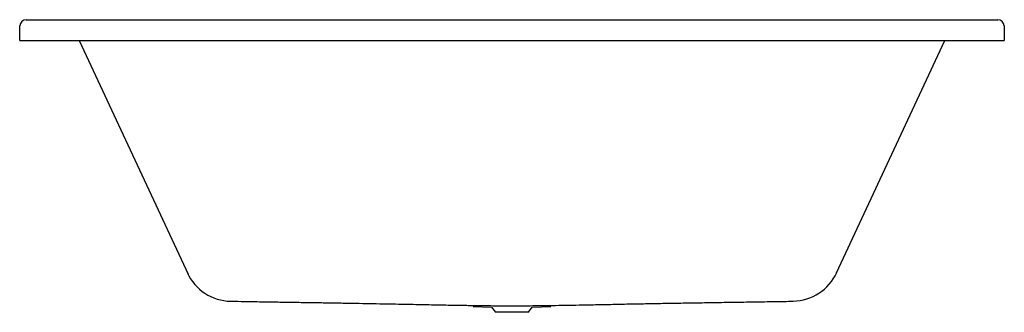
# Model space of a CAD drawing. Header units: millimetres. Extents: x 5178.4 to 5180.3, y 4325.4 to 4325.97.
import ezdxf

# ---------------------------------------------------------------- set-up
doc = ezdxf.new("R2010")
doc.units = ezdxf.units.MM
doc.layers.add('SANINDUSA', color=3, linetype='Continuous')

msp = doc.modelspace()

# ---------------------------------------------------------------- linework, layer by layer
at = {"layer": 'SANINDUSA'}
for p, q in [((5178.4151, 4325.9659), (5180.2915, 4325.9659)), ((5178.4026, 4325.9259), (5178.4031, 4325.9541)), ((5180.3035, 4325.9541), (5180.304, 4325.9259)), ((5178.4026, 4325.9259), (5178.4146, 4325.9259)), ((5178.4146, 4325.9259), (5180.292, 4325.9259)), ((5178.5175, 4325.9259), (5178.7277, 4325.4751)), ((5179.9802, 4325.4779), (5180.189, 4325.9259)), ((5180.292, 4325.9259), (5180.304, 4325.9259)), ((5179.2782, 4325.4129), (5179.314, 4325.4116)), ((5179.314, 4325.4116), (5179.3212, 4325.4016)), ((5179.3853, 4325.4016), (5179.3925, 4325.4116)), ((5179.3925, 4325.4116), (5179.4284, 4325.4129)), ((5179.3853, 4325.4016), (5179.3212, 4325.4016))]:
    msp.add_line(p, q, dxfattribs=at)
for centre, radius, start, end in [((5178.4151, 4325.9539), 0.012, 90, 179), ((5180.2915, 4325.9539), 0.012, 1, 90), ((5178.8112, 4325.5158), 0.0929, 203.9828, 269.4665), ((5179.8938, 4325.5183), 0.0954, 271.4474, 335.0692)]:
    msp.add_arc(centre, radius, start, end, dxfattribs=at)
msp.add_open_spline([(5178.809, 4325.4229), (5178.8095, 4325.4229), (5178.8099, 4325.4229), (5178.8104, 4325.4229), (5178.8104, 4325.4229), (5178.8104, 4325.4229), (5178.8104, 4325.4229), (5178.8192, 4325.4228), (5178.8389, 4325.4224), (5178.8692, 4325.422), (5178.9006, 4325.4214), (5178.931, 4325.421), (5178.9603, 4325.4205), (5178.9885, 4325.4201), (5179.0165, 4325.4196), (5179.0442, 4325.4191), (5179.0714, 4325.4187), (5179.0973, 4325.4182), (5179.122, 4325.4177), (5179.1453, 4325.4173), (5179.1672, 4325.4168), (5179.1879, 4325.4164), (5179.2073, 4325.416), (5179.2253, 4325.4157), (5179.2409, 4325.4154), (5179.2544, 4325.4151), (5179.2659, 4325.415), (5179.2771, 4325.4148), (5179.2887, 4325.4146), (5179.3018, 4325.4145), (5179.3165, 4325.4143), (5179.3329, 4325.4142), (5179.3504, 4325.4141), (5179.369, 4325.4142), (5179.3887, 4325.4143), (5179.4095, 4325.4145), (5179.4321, 4325.4148), (5179.4568, 4325.4152), (5179.4834, 4325.4157), (5179.5114, 4325.4162), (5179.5407, 4325.4168), (5179.5713, 4325.4175), (5179.6032, 4325.4181), (5179.6365, 4325.4187), (5179.671, 4325.4193), (5179.707, 4325.4199), (5179.744, 4325.4205), (5179.782, 4325.4211), (5179.8212, 4325.4217), (5179.8594, 4325.4223), (5179.8845, 4325.4227), (5179.8962, 4325.4229)], degree=3, knots=[-0.001253, -0.001253, -0.001253, -0.001253, 0, 0, 0, 0, 0, 0, 0.024484, 0.054478, 0.083468, 0.111454, 0.138436, 0.164413, 0.189387, 0.215698, 0.240796, 0.264679, 0.287349, 0.308805, 0.329049, 0.34808, 0.365898, 0.382504, 0.397898, 0.409143, 0.41964, 0.429643, 0.440268, 0.451646, 0.46575, 0.480862, 0.496983, 0.514111, 0.532247, 0.55139, 0.571539, 0.594864, 0.619406, 0.645164, 0.672138, 0.700329, 0.729739, 0.760366, 0.792213, 0.82528, 0.859567, 0.89443, 0.93047, 0.967686, 0.999947, 0.999947, 0.999947, 0.999947], dxfattribs=at)

doc.saveas('drawing.dxf')
